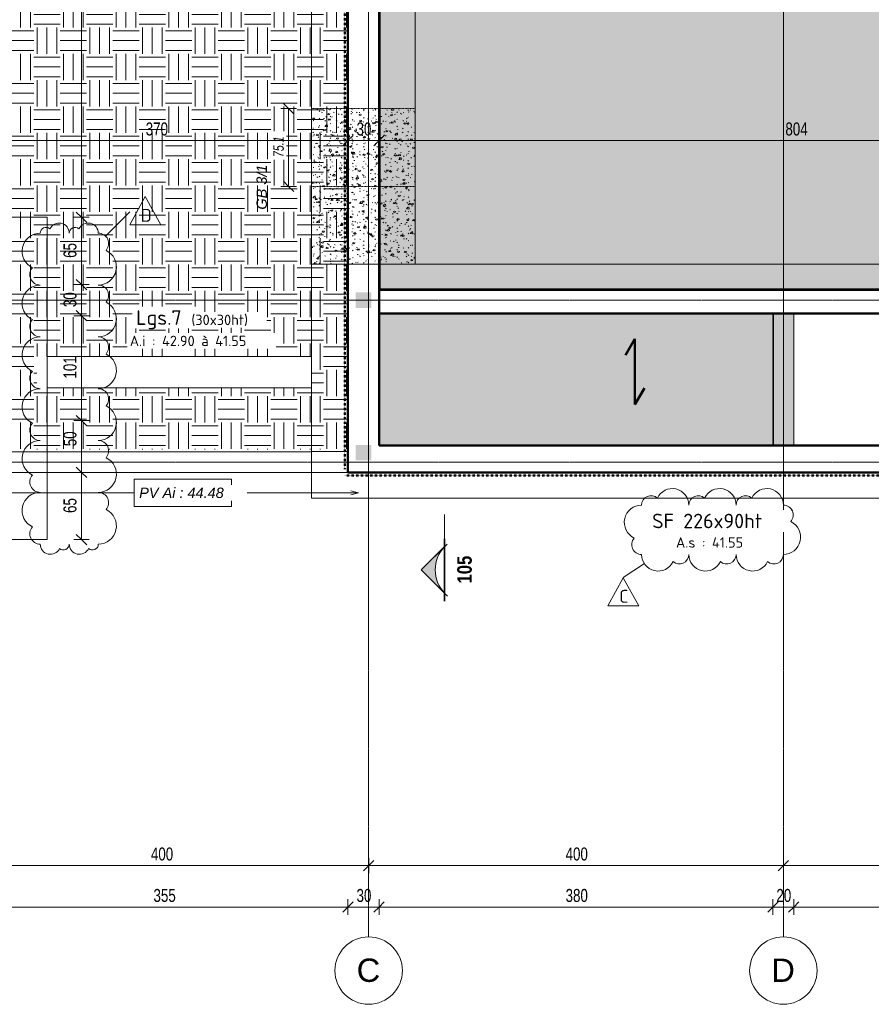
# Model space of a CAD drawing. Header units: millimetres. Extents: x 3690 to 285311, y -2348 to 78336.
# Tile 10 of 46: x 71839 to 80054, y 46643 to 56141. Entities that reach past the tile are written whole.
import ezdxf

# ---------------------------------------------------------------- set-up
doc = ezdxf.new("R2010")
doc.units = ezdxf.units.MM
for name, pattern in [('Ligne de quadrillage', [22.225, 12.7, -3.175, 3.175, -3.175]), ('tiret perso', [2.6, 1.3, -1.3]), ('tiret perso 2', [3, 1.5, -1.5])]:
    doc.linetypes.add(name, pattern=pattern)
for name, color, linetype, lineweight in [('A-ANNO-DIMS', 211, 'Continuous', 9), ('A-ANNO-DIMS-50', 211, 'Continuous', 9), ('A-DETL', 90, 'Continuous', 5), ('A-DETL-GENF', 92, 'Continuous', 5), ('A-DETL-WIDE', 214, 'Continuous', 50), ('A-FLOR', 192, 'Continuous', 5), ('A-WALL', 113, 'Continuous', 9), ('G-ANNO-REVC', 71, 'Continuous', 9), ('G-ANNO-REVC-IDEN', 71, 'Continuous', 9), ('G-ANNO-SYMB', 111, 'Continuous', 9), ('G-ANNO-TEXT', 231, 'Continuous', 9), ('S-BEAM', 12, 'Continuous', 5), ('S-BEAM-IDEN', 2, 'Continuous', 9), ('S-FNDN', 32, 'Continuous', 9), ('S-FNDN-IDEN', 2, 'Continuous', 9), ('S-GRID', 1, 'Continuous', 9), ('S-GRID-IDEN', 1, 'Continuous', 9)]:
    doc.layers.add(name, color=color, linetype=linetype, lineweight=lineweight)
doc.styles.add('Arial Narrow_5', font='ARIALN.TTF', dxfattribs={"width": 0.9, "height": 125})
doc.styles.add('Arial Narrow_B_4', font='ARIALNB.TTF', dxfattribs={"height": 140})
doc.styles.add('Arial Narrow_I', font='ARIALNI.TTF', dxfattribs={"width": 0.9, "height": 100})
doc.styles.add('Arial_5', font='arial.ttf', dxfattribs={"height": 225})
doc.styles.add('Arial_I_1', font='ariali.ttf', dxfattribs={"height": 100})
doc.styles.add('ISOCPEUR', font='isocpeur.ttf', dxfattribs={"height": 100})
doc.styles.add('ISOCPEUR_1', font='isocpeur.ttf', dxfattribs={"height": 125})
doc.styles.add('ISOCPEUR_B', font='txt', dxfattribs={"height": 140})
doc.dimstyles.new('AB6_1_50_-_GB', dxfattribs={"dimscale": 304.8, "dimtxt": 127.928872, "dimasz": 0.328084, "dimexe": 0.246063, "dimexo": 0.0625, "dimgap": 0.04101, "dimtad": 1, "dimdec": 0, "dimlfac": 0.1, "dimdsep": 46, "dimtxsty": 'Arial Narrow_5', "dimblk1": 'OBLIQUE', "dimblk2": 'OBLIQUE', "dimsah": 1, "dimcen": 0.09, "dimazin": 0, "dimtfac": 1, "dimtdec": 4, "dimtix": 1, "dimtmove": 0, "dimatfit": 3, "dimfxl": 0.246063, "dimfxlon": 1, "dimtvp": 1, "dimtolj": 1, "dimtzin": 0, "dimarcsym": 2})
doc.dimstyles.new('AB6_1_50_-_GB_1', dxfattribs={"dimscale": 304.8, "dimtxt": 127.928872, "dimasz": 0.328084, "dimexe": 0.246063, "dimexo": 0.0625, "dimgap": 0.04101, "dimtad": 1, "dimdec": 0, "dimlfac": 0.1, "dimdsep": 46, "dimtxsty": 'Arial Narrow_5', "dimblk1": 'OBLIQUE', "dimblk2": 'OBLIQUE', "dimsah": 1, "dimcen": 0.09, "dimazin": 0, "dimtfac": 1, "dimtdec": 4, "dimtix": 1, "dimtmove": 2, "dimatfit": 3, "dimfxl": 0.246063, "dimfxlon": 1, "dimtvp": 1, "dimtolj": 1, "dimtzin": 0, "dimarcsym": 2})
doc.dimstyles.new('AB6_1_50_-_GB_Italique', dxfattribs={"dimscale": 304.8, "dimtxt": 102.343097, "dimasz": 0.328084, "dimexe": 0.246063, "dimexo": 0.0625, "dimgap": 0.057415, "dimtad": 1, "dimdec": 1, "dimlfac": 0.1, "dimrnd": 0.1, "dimdsep": 46, "dimtxsty": 'Arial Narrow_I', "dimblk1": 'OBLIQUE', "dimblk2": 'OBLIQUE', "dimsah": 1, "dimcen": 0.09, "dimazin": 0, "dimtfac": 1, "dimtdec": 4, "dimtix": 1, "dimtmove": 0, "dimatfit": 3, "dimfxl": 0.246063, "dimfxlon": 1, "dimtvp": 1, "dimtfill": 1, "dimtolj": 1, "dimtzin": 0, "dimarcsym": 2})

# ---------------------------------------------------------------- blocks, each defined once
blk = doc.blocks.new('Quadrillage - M_Extrémité de la ligne de quadrillage - Cercle-11575-Fondations variante')
at = {"layer": 'S-GRID-IDEN'}
blk.add_circle((0, 0), 6.5, dxfattribs=at)
blk = doc.blocks.new('Coupe - Extrémité de la ligne de coupe - Pleine AB6-966899-Fondations variante')
at = {"layer": 'G-ANNO-SYMB'}
h = blk.add_hatch(color=256, dxfattribs=at)
edge = h.paths.add_edge_path()
edge.add_line((-6, 4.49), (-1.51, 0))
edge.add_arc((-6, -4.7), 6.5, 46.3308, 133.6692)
edge.add_line((-10.49, 0), (-6, 4.49))
for p, q in [((-6, 4.49), (-11.04, -0.56)), ((-6, 4.49), (-10.49, 0)), ((-6, 4.49), (-1.01, -0.51)), ((-1.51, 0), (-6, 4.49)), ((-12, 0.05), (0, 0.05)), ((-12, 0), (0, 0)), ((-12, 0), (-10.49, 0)), ((-12, -0.05), (0, -0.05)), ((0, 0), (-1.51, 0))]:
    blk.add_line(p, q, dxfattribs=at)
blk.add_arc((-6, -4.7), 6.5, 46.3308, 133.6692, dxfattribs=at)
blk = doc.blocks.new('DIMBLOCK5-Fondations variante')
at = {"layer": 'A-ANNO-DIMS-50', "lineweight": 18}
for p, q in [((71205.5, 47981.2), (71155.5, 47931.2)), ((71205.5, 47981.2), (71255.5, 48031.2)), ((75205.5, 47981.2), (75155.5, 47931.2)), ((75205.5, 47981.2), (75255.5, 48031.2))]:
    blk.add_line(p, q, dxfattribs=at)
at = {"layer": 'A-ANNO-DIMS-50'}
for p, q in [((71205.5, 47981.2), (71205.5, 48056.2)), ((71205.5, 47981.2), (75205.5, 47981.2)), ((71205.5, 47981.2), (71205.5, 47906.2)), ((75205.5, 47981.2), (75205.5, 48056.2)), ((75205.5, 47981.2), (75205.5, 47906.2))]:
    blk.add_line(p, q, dxfattribs=at)
at = {"layer": 'A-ANNO-DIMS-50', "color": 0, "insert": (73104.9, 48155.3), "char_height": 125, "width": 241.237, "attachment_point": 1, "line_spacing_factor": 0.974696, "style": 'Arial Narrow_5'}
blk.add_mtext('400', dxfattribs=at)
blk = doc.blocks.new('_Oblique')
at = {"color": 0, "linetype": 'ByBlock', "lineweight": -2}
blk.add_line((-0.5, -0.5), (0.5, 0.5), dxfattribs=at)
blk = doc.blocks.new('DIMBLOCK6-Fondations variante')
at = {"layer": 'A-ANNO-DIMS-50', "lineweight": 18}
for p, q in [((75205.5, 47981.2), (75155.5, 47931.2)), ((75205.5, 47981.2), (75255.5, 48031.2)), ((79205.5, 47981.2), (79155.5, 47931.2)), ((79205.5, 47981.2), (79255.5, 48031.2))]:
    blk.add_line(p, q, dxfattribs=at)
at = {"layer": 'A-ANNO-DIMS-50'}
for p, q in [((75205.5, 47981.2), (75205.5, 48056.2)), ((75205.5, 47981.2), (79205.5, 47981.2)), ((75205.5, 47981.2), (75205.5, 47906.2)), ((79205.5, 47981.2), (79205.5, 48056.2)), ((79205.5, 47981.2), (79205.5, 47906.2))]:
    blk.add_line(p, q, dxfattribs=at)
at = {"layer": 'A-ANNO-DIMS-50', "color": 0, "insert": (77104.9, 48155.3), "char_height": 125, "width": 241.237, "attachment_point": 1, "line_spacing_factor": 0.974696, "style": 'Arial Narrow_5'}
blk.add_mtext('400', dxfattribs=at)
blk = doc.blocks.new('DIMBLOCK7-Fondations variante')
at = {"layer": 'A-ANNO-DIMS-50', "lineweight": 18}
for p, q in [((79205.5, 47981.2), (79155.5, 47931.2)), ((79205.5, 47981.2), (79255.5, 48031.2)), ((83205.5, 47981.2), (83155.5, 47931.2)), ((83205.5, 47981.2), (83255.5, 48031.2))]:
    blk.add_line(p, q, dxfattribs=at)
at = {"layer": 'A-ANNO-DIMS-50'}
for p, q in [((79205.5, 47981.2), (79205.5, 48056.2)), ((79205.5, 47981.2), (83205.5, 47981.2)), ((79205.5, 47981.2), (79205.5, 47906.2)), ((83205.5, 47981.2), (83205.5, 48056.2)), ((83205.5, 47981.2), (83205.5, 47906.2))]:
    blk.add_line(p, q, dxfattribs=at)
at = {"layer": 'A-ANNO-DIMS-50', "color": 0, "insert": (81104.9, 48155.3), "char_height": 125, "width": 241.237, "attachment_point": 1, "line_spacing_factor": 0.974696, "style": 'Arial Narrow_5'}
blk.add_mtext('400', dxfattribs=at)
blk = doc.blocks.new('DIMBLOCK174-Fondations variante')
at = {"layer": 'A-ANNO-DIMS-50'}
for p, q in [((74432.9, 55283.7), (74357.9, 55283.7)), ((74432.9, 55283.7), (74432.9, 54532.9)), ((74432.9, 55283.7), (74507.9, 55283.7)), ((74432.9, 54532.9), (74357.9, 54532.9)), ((74432.9, 54532.9), (74507.9, 54532.9))]:
    blk.add_line(p, q, dxfattribs=at)
at = {"layer": 'A-ANNO-DIMS-50', "lineweight": 18}
for p, q in [((74432.9, 55283.7), (74382.9, 55333.7)), ((74432.9, 55283.7), (74482.9, 55233.7)), ((74432.9, 54532.9), (74382.9, 54582.9)), ((74432.9, 54532.9), (74482.9, 54482.9))]:
    blk.add_line(p, q, dxfattribs=at)
at = {"layer": 'A-ANNO-DIMS-50', "color": 0, "insert": (74286.2, 54814.9), "char_height": 100, "width": 224.18, "attachment_point": 1, "rotation": 90, "line_spacing_factor": 0.974696, "style": 'Arial Narrow_I', "bg_fill": 3, "box_fill_scale": 1.25, "bg_fill_color": 256, "bg_fill_true_color": 13158600, "bg_fill_transparency": 0}
blk.add_mtext('75.1', dxfattribs=at)
blk = doc.blocks.new('DIMBLOCK261-Fondations variante')
at = {"layer": 'A-ANNO-DIMS-50'}
for p, q in [((72435.5, 51773.7), (72360.5, 51773.7)), ((72435.5, 51125.4), (72435.5, 51773.7)), ((72435.5, 51773.7), (72510.5, 51773.7)), ((72435.5, 51125.4), (72360.5, 51125.4)), ((72435.5, 51125.4), (72510.5, 51125.4))]:
    blk.add_line(p, q, dxfattribs=at)
at = {"layer": 'A-ANNO-DIMS-50', "lineweight": 18}
for p, q in [((72435.5, 51773.7), (72385.5, 51823.7)), ((72435.5, 51773.7), (72485.5, 51723.7)), ((72435.5, 51125.4), (72385.5, 51175.4)), ((72435.5, 51125.4), (72485.5, 51075.4))]:
    blk.add_line(p, q, dxfattribs=at)
at = {"layer": 'A-ANNO-DIMS-50', "color": 0, "insert": (72261.4, 51382.6), "char_height": 125, "width": 160.825, "attachment_point": 1, "rotation": 90, "line_spacing_factor": 0.974696, "style": 'Arial Narrow_5'}
blk.add_mtext('65', dxfattribs=at)
blk = doc.blocks.new('DIMBLOCK262-Fondations variante')
at = {"layer": 'A-ANNO-DIMS-50'}
for p, q in [((72435.5, 52273.7), (72360.5, 52273.7)), ((72435.5, 51773.7), (72435.5, 52273.7)), ((72435.5, 52273.7), (72510.5, 52273.7)), ((72435.5, 51773.7), (72360.5, 51773.7)), ((72435.5, 51773.7), (72510.5, 51773.7))]:
    blk.add_line(p, q, dxfattribs=at)
at = {"layer": 'A-ANNO-DIMS-50', "lineweight": 18}
for p, q in [((72435.5, 52273.7), (72385.5, 52323.7)), ((72435.5, 52273.7), (72485.5, 52223.7)), ((72435.5, 51773.7), (72385.5, 51823.7)), ((72435.5, 51773.7), (72485.5, 51723.7))]:
    blk.add_line(p, q, dxfattribs=at)
at = {"layer": 'A-ANNO-DIMS-50', "color": 0, "insert": (72261.4, 52026.4), "char_height": 125, "width": 160.825, "attachment_point": 1, "rotation": 90, "line_spacing_factor": 0.974696, "style": 'Arial Narrow_5'}
blk.add_mtext('50', dxfattribs=at)
blk = doc.blocks.new('DIMBLOCK263-Fondations variante')
at = {"layer": 'A-ANNO-DIMS-50'}
for p, q in [((72435.5, 53285.4), (72360.5, 53285.4)), ((72435.5, 52273.7), (72435.5, 53285.4)), ((72435.5, 53285.4), (72510.5, 53285.4)), ((72435.5, 52273.7), (72360.5, 52273.7)), ((72435.5, 52273.7), (72510.5, 52273.7))]:
    blk.add_line(p, q, dxfattribs=at)
at = {"layer": 'A-ANNO-DIMS-50', "lineweight": 18}
for p, q in [((72435.5, 53285.4), (72385.5, 53335.4)), ((72435.5, 53285.4), (72485.5, 53235.4)), ((72435.5, 52273.7), (72385.5, 52323.7)), ((72435.5, 52273.7), (72485.5, 52223.7))]:
    blk.add_line(p, q, dxfattribs=at)
at = {"layer": 'A-ANNO-DIMS-50', "color": 0, "insert": (72261.4, 52679), "char_height": 125, "width": 241.237, "attachment_point": 1, "rotation": 90, "line_spacing_factor": 0.974696, "style": 'Arial Narrow_5'}
blk.add_mtext('101', dxfattribs=at)
blk = doc.blocks.new('DIMBLOCK264-Fondations variante')
at = {"layer": 'A-ANNO-DIMS-50'}
for p, q in [((72435.5, 53585.4), (72360.5, 53585.4)), ((72435.5, 53285.4), (72435.5, 53585.4)), ((72435.5, 53585.4), (72510.5, 53585.4)), ((72435.5, 53285.4), (72360.5, 53285.4)), ((72435.5, 53285.4), (72510.5, 53285.4))]:
    blk.add_line(p, q, dxfattribs=at)
at = {"layer": 'A-ANNO-DIMS-50', "lineweight": 18}
for p, q in [((72435.5, 53585.4), (72385.5, 53635.4)), ((72435.5, 53585.4), (72485.5, 53535.4)), ((72435.5, 53285.4), (72385.5, 53335.4)), ((72435.5, 53285.4), (72485.5, 53235.4))]:
    blk.add_line(p, q, dxfattribs=at)
at = {"layer": 'A-ANNO-DIMS-50', "color": 0, "insert": (72261.4, 53368.4), "char_height": 125, "width": 160.825, "attachment_point": 1, "rotation": 90, "line_spacing_factor": 0.974696, "style": 'Arial Narrow_5'}
blk.add_mtext('30', dxfattribs=at)
blk = doc.blocks.new('DIMBLOCK265-Fondations variante')
at = {"layer": 'A-ANNO-DIMS-50'}
for p, q in [((72435.5, 54235.4), (72360.5, 54235.4)), ((72435.5, 53585.4), (72435.5, 54235.4)), ((72435.5, 54235.4), (72510.5, 54235.4)), ((72435.5, 53585.4), (72360.5, 53585.4)), ((72435.5, 53585.4), (72510.5, 53585.4))]:
    blk.add_line(p, q, dxfattribs=at)
at = {"layer": 'A-ANNO-DIMS-50', "lineweight": 18}
for p, q in [((72435.5, 54235.4), (72385.5, 54285.4)), ((72435.5, 54235.4), (72485.5, 54185.4)), ((72435.5, 53585.4), (72385.5, 53635.4)), ((72435.5, 53585.4), (72485.5, 53535.4))]:
    blk.add_line(p, q, dxfattribs=at)
at = {"layer": 'A-ANNO-DIMS-50', "color": 0, "insert": (72261.4, 53843.4), "char_height": 125, "width": 160.825, "attachment_point": 1, "rotation": 90, "line_spacing_factor": 0.974696, "style": 'Arial Narrow_5'}
blk.add_mtext('65', dxfattribs=at)
blk = doc.blocks.new('DIMBLOCK266-Fondations variante')
at = {"layer": 'A-ANNO-DIMS-50'}
for p, q in [((72435.5, 60993.6), (72360.5, 60993.6)), ((72435.5, 54235.4), (72435.5, 60993.6)), ((72435.5, 60993.6), (72510.5, 60993.6)), ((72435.5, 54235.4), (72360.5, 54235.4)), ((72435.5, 54235.4), (72510.5, 54235.4))]:
    blk.add_line(p, q, dxfattribs=at)
at = {"layer": 'A-ANNO-DIMS-50', "lineweight": 18}
for p, q in [((72435.5, 60993.6), (72385.5, 61043.6)), ((72435.5, 60993.6), (72485.5, 60943.6)), ((72435.5, 54235.4), (72385.5, 54285.4)), ((72435.5, 54235.4), (72485.5, 54185.4))]:
    blk.add_line(p, q, dxfattribs=at)
at = {"layer": 'A-ANNO-DIMS-50', "color": 0, "insert": (72261.4, 57514), "char_height": 125, "width": 241.237, "attachment_point": 1, "rotation": 90, "line_spacing_factor": 0.974696, "style": 'Arial Narrow_5'}
blk.add_mtext('676', dxfattribs=at)
blk = doc.blocks.new('DIMBLOCK293-Fondations variante')
at = {"layer": 'A-ANNO-DIMS-50'}
for p, q in [((75305.5, 54975.3), (75305.5, 55050.3)), ((83345.5, 54975.3), (83345.5, 55050.3)), ((83345.5, 54975.3), (75305.5, 54975.3)), ((75305.5, 54975.3), (75305.5, 54900.3)), ((83345.5, 54975.3), (83345.5, 54900.3))]:
    blk.add_line(p, q, dxfattribs=at)
at = {"layer": 'A-ANNO-DIMS-50', "lineweight": 18}
for p, q in [((75305.5, 54975.3), (75355.5, 55025.3)), ((83345.5, 54975.3), (83395.5, 55025.3)), ((75305.5, 54975.3), (75255.5, 54925.3)), ((83345.5, 54975.3), (83295.5, 54925.3))]:
    blk.add_line(p, q, dxfattribs=at)
at = {"layer": 'A-ANNO-DIMS-50', "color": 0, "insert": (79224.9, 55149.4), "char_height": 125, "width": 241.237, "attachment_point": 1, "line_spacing_factor": 0.974696, "style": 'Arial Narrow_5'}
blk.add_mtext('804', dxfattribs=at)
blk = doc.blocks.new('DIMBLOCK294-Fondations variante')
at = {"layer": 'A-ANNO-DIMS-50'}
for p, q in [((75005.5, 54975.3), (75005.5, 55050.3)), ((75305.5, 54975.3), (75305.5, 55050.3)), ((75305.5, 54975.3), (75005.5, 54975.3)), ((75005.5, 54975.3), (75005.5, 54900.3)), ((75305.5, 54975.3), (75305.5, 54900.3))]:
    blk.add_line(p, q, dxfattribs=at)
at = {"layer": 'A-ANNO-DIMS-50', "lineweight": 18}
for p, q in [((75005.5, 54975.3), (75055.5, 55025.3)), ((75305.5, 54975.3), (75355.5, 55025.3)), ((75005.5, 54975.3), (74955.5, 54925.3)), ((75305.5, 54975.3), (75255.5, 54925.3))]:
    blk.add_line(p, q, dxfattribs=at)
at = {"layer": 'A-ANNO-DIMS-50', "color": 0, "insert": (75088.4, 55149.4), "char_height": 125, "width": 160.825, "attachment_point": 1, "line_spacing_factor": 0.974696, "style": 'Arial Narrow_5'}
blk.add_mtext('30', dxfattribs=at)
blk = doc.blocks.new('DIMBLOCK295-Fondations variante')
at = {"layer": 'A-ANNO-DIMS-50'}
for p, q in [((71305.5, 54975.3), (71305.5, 55050.3)), ((75005.5, 54975.3), (75005.5, 55050.3)), ((75005.5, 54975.3), (71305.5, 54975.3)), ((71305.5, 54975.3), (71305.5, 54900.3)), ((75005.5, 54975.3), (75005.5, 54900.3))]:
    blk.add_line(p, q, dxfattribs=at)
at = {"layer": 'A-ANNO-DIMS-50', "lineweight": 18}
for p, q in [((71305.5, 54975.3), (71355.5, 55025.3)), ((75005.5, 54975.3), (75055.5, 55025.3)), ((71305.5, 54975.3), (71255.5, 54925.3)), ((75005.5, 54975.3), (74955.5, 54925.3))]:
    blk.add_line(p, q, dxfattribs=at)
at = {"layer": 'A-ANNO-DIMS-50', "color": 0, "insert": (73054.9, 55149.4), "char_height": 125, "width": 241.237, "attachment_point": 1, "line_spacing_factor": 0.974696, "style": 'Arial Narrow_5'}
blk.add_mtext('370', dxfattribs=at)
blk = doc.blocks.new('DIMBLOCK305-Fondations variante')
at = {"layer": 'A-ANNO-DIMS-50'}
for p, q in [((71455.5, 47581.2), (71455.5, 47656.2)), ((75005.5, 47581.2), (75005.5, 47656.2)), ((71455.5, 47581.2), (75005.5, 47581.2)), ((71455.5, 47581.2), (71455.5, 47506.2)), ((75005.5, 47581.2), (75005.5, 47506.2))]:
    blk.add_line(p, q, dxfattribs=at)
at = {"layer": 'A-ANNO-DIMS-50', "lineweight": 18}
for p, q in [((71455.5, 47581.2), (71505.5, 47631.2)), ((75005.5, 47581.2), (75055.5, 47631.2)), ((71455.5, 47581.2), (71405.5, 47531.2)), ((75005.5, 47581.2), (74955.5, 47531.2))]:
    blk.add_line(p, q, dxfattribs=at)
at = {"layer": 'A-ANNO-DIMS-50', "color": 0, "insert": (73129.9, 47755.3), "char_height": 125, "width": 241.237, "attachment_point": 1, "line_spacing_factor": 0.974696, "style": 'Arial Narrow_5'}
blk.add_mtext('355', dxfattribs=at)
blk = doc.blocks.new('DIMBLOCK306-Fondations variante')
at = {"layer": 'A-ANNO-DIMS-50'}
for p, q in [((75005.5, 47581.2), (75005.5, 47656.2)), ((75305.5, 47581.2), (75305.5, 47656.2)), ((75005.5, 47581.2), (75305.5, 47581.2)), ((75005.5, 47581.2), (75005.5, 47506.2)), ((75305.5, 47581.2), (75305.5, 47506.2))]:
    blk.add_line(p, q, dxfattribs=at)
at = {"layer": 'A-ANNO-DIMS-50', "lineweight": 18}
for p, q in [((75005.5, 47581.2), (75055.5, 47631.2)), ((75305.5, 47581.2), (75355.5, 47631.2)), ((75005.5, 47581.2), (74955.5, 47531.2)), ((75305.5, 47581.2), (75255.5, 47531.2))]:
    blk.add_line(p, q, dxfattribs=at)
at = {"layer": 'A-ANNO-DIMS-50', "color": 0, "insert": (75088.4, 47755.3), "char_height": 125, "width": 160.825, "attachment_point": 1, "line_spacing_factor": 0.974696, "style": 'Arial Narrow_5'}
blk.add_mtext('30', dxfattribs=at)
blk = doc.blocks.new('DIMBLOCK307-Fondations variante')
at = {"layer": 'A-ANNO-DIMS-50'}
for p, q in [((75305.5, 47581.2), (75305.5, 47656.2)), ((79105.5, 47581.2), (79105.5, 47656.2)), ((75305.5, 47581.2), (79105.5, 47581.2)), ((75305.5, 47581.2), (75305.5, 47506.2)), ((79105.5, 47581.2), (79105.5, 47506.2))]:
    blk.add_line(p, q, dxfattribs=at)
at = {"layer": 'A-ANNO-DIMS-50', "lineweight": 18}
for p, q in [((75305.5, 47581.2), (75355.5, 47631.2)), ((79105.5, 47581.2), (79155.5, 47631.2)), ((75305.5, 47581.2), (75255.5, 47531.2)), ((79105.5, 47581.2), (79055.5, 47531.2))]:
    blk.add_line(p, q, dxfattribs=at)
at = {"layer": 'A-ANNO-DIMS-50', "color": 0, "insert": (77104.9, 47755.3), "char_height": 125, "width": 241.237, "attachment_point": 1, "line_spacing_factor": 0.974696, "style": 'Arial Narrow_5'}
blk.add_mtext('380', dxfattribs=at)
blk = doc.blocks.new('DIMBLOCK308-Fondations variante')
at = {"layer": 'A-ANNO-DIMS-50'}
for p, q in [((79105.5, 47581.2), (79105.5, 47656.2)), ((79305.5, 47581.2), (79305.5, 47656.2)), ((79105.5, 47581.2), (79305.5, 47581.2)), ((79105.5, 47581.2), (79105.5, 47506.2)), ((79305.5, 47581.2), (79305.5, 47506.2))]:
    blk.add_line(p, q, dxfattribs=at)
at = {"layer": 'A-ANNO-DIMS-50', "lineweight": 18}
for p, q in [((79105.5, 47581.2), (79155.5, 47631.2)), ((79305.5, 47581.2), (79355.5, 47631.2)), ((79105.5, 47581.2), (79055.5, 47531.2)), ((79305.5, 47581.2), (79255.5, 47531.2))]:
    blk.add_line(p, q, dxfattribs=at)
at = {"layer": 'A-ANNO-DIMS-50', "color": 0, "insert": (79138.4, 47755.3), "char_height": 125, "width": 160.825, "attachment_point": 1, "line_spacing_factor": 0.974696, "style": 'Arial Narrow_5'}
blk.add_mtext('20', dxfattribs=at)
blk = doc.blocks.new('DIMBLOCK309-Fondations variante')
at = {"layer": 'A-ANNO-DIMS-50'}
for p, q in [((79305.5, 47581.2), (79305.5, 47656.2)), ((107105.5, 47581.2), (107105.5, 47656.2)), ((79305.5, 47581.2), (107105.5, 47581.2)), ((79305.5, 47581.2), (79305.5, 47506.2)), ((107105.5, 47581.2), (107105.5, 47506.2))]:
    blk.add_line(p, q, dxfattribs=at)
at = {"layer": 'A-ANNO-DIMS-50', "lineweight": 18}
for p, q in [((79305.5, 47581.2), (79355.5, 47631.2)), ((107105.5, 47581.2), (107155.5, 47631.2)), ((79305.5, 47581.2), (79255.5, 47531.2)), ((107105.5, 47581.2), (107055.5, 47531.2))]:
    blk.add_line(p, q, dxfattribs=at)
at = {"layer": 'A-ANNO-DIMS-50', "color": 0, "insert": (93071.4, 47755.3), "char_height": 125, "width": 321.65, "attachment_point": 1, "line_spacing_factor": 0.974696, "style": 'Arial Narrow_5'}
blk.add_mtext('2780', dxfattribs=at)
blk = doc.blocks.new('Family - ___-3288803-Fondations variante')
at = {"layer": 'G-ANNO-REVC'}
for centre, radius, start, end in [((889.4, 51460.5), 159.5, 357.88638, 152.67761), ((1344.9, 51443.7), 159.5, 357.88638, 152.67761), ((1800.3, 51426.9), 159.5, 357.88638, 152.67761), ((684.5, 51468.1), 91.2, 46.07606, 177.88638), ((1139.9, 51451.3), 91.2, 46.07606, 177.88638), ((1595.4, 51434.5), 91.2, 46.07606, 177.88638), ((587.2, 51304.8), 166.8, 87.88638, 242.67761), ((1956.2, 51325.8), 95.3, 316.07606, 87.88638), ((1948.3, 51111.5), 166.8, 267.88638, 62.67761), ((579.3, 51090.5), 95.3, 136.07606, 267.88638), ((735.2, 50989.4), 159.5, 177.88638, 332.67761), ((940.1, 50981.8), 91.2, 226.07606, 357.88638), ((1190.6, 50972.5), 159.5, 177.88638, 332.67761), ((1395.6, 50965), 91.2, 226.07606, 357.88638), ((1646.1, 50955.7), 159.5, 177.88638, 332.67761), ((1851, 50948.2), 91.2, 226.07606, 357.88638)]:
    blk.add_arc(centre, radius, start, end, dxfattribs=at)
blk = doc.blocks.new('M_Etiquette de révision - M_Etiquette de révision-2978296-Fondations variante')
at = {"layer": 'G-ANNO-REVC-IDEN'}
for p, q in [((-3.1, -1.98), (-0.1, 3.43)), ((-0.1, 3.43), (2.9, -1.98)), ((2.9, -1.98), (-3.1, -1.98))]:
    blk.add_line(p, q, dxfattribs=at)
blk = doc.blocks.new('Family - ___-3294439-Fondations variante')
at = {"layer": 'G-ANNO-REVC'}
for centre, radius, start, end in [((-5050.8, 54304.7), 56, 46.07606, 177.88638), ((-4924.9, 54300.1), 98, 357.88638, 152.67761), ((-4771, 54294.4), 56, 46.07606, 177.88638), ((-4645.1, 54289.7), 98, 357.88638, 152.67761), ((-5113.2, 54131.9), 175, 87.88638, 242.67761), ((-4550.8, 54186.2), 100, 316.07606, 87.88638), ((-4559.1, 53961.3), 175, 267.88638, 62.67761), ((-5121.5, 53907), 100, 136.07606, 267.88638), ((-5131.6, 53632.2), 175, 87.88638, 242.67761), ((-4569.3, 53686.5), 100, 316.07606, 87.88638), ((-4577.6, 53461.7), 175, 267.88638, 62.67761), ((-5139.9, 53407.4), 100, 136.07606, 267.88638), ((-5150.1, 53132.6), 175, 87.88638, 242.67761), ((-4587.7, 53186.9), 100, 316.07606, 87.88638), ((-4596, 52962), 175, 267.88638, 62.67761), ((-5158.4, 52907.7), 100, 136.07606, 267.88638), ((-5168.5, 52632.9), 175, 87.88638, 242.67761), ((-4606.1, 52687.2), 100, 316.07606, 87.88638), ((-4614.4, 52462.4), 175, 267.88638, 62.67761), ((-5176.8, 52408.1), 100, 136.07606, 267.88638), ((-5187, 52133.3), 175, 87.88638, 242.67761), ((-4624.6, 52187.5), 100, 316.07606, 87.88638), ((-4632.9, 51962.7), 175, 267.88638, 62.67761), ((-5195.3, 51908.4), 100, 136.07606, 267.88638), ((-5205.4, 51633.6), 175, 87.88638, 242.67761), ((-4643, 51687.9), 100, 316.07606, 87.88638), ((-4651.3, 51463), 175, 267.88638, 62.67761), ((-5213.7, 51408.7), 100, 136.07606, 267.88638), ((-5119.5, 51305.2), 98, 177.88638, 332.67761), ((-4993.5, 51300.6), 56, 226.07606, 357.88638), ((-4839.6, 51294.9), 98, 177.88638, 332.67761), ((-4713.7, 51290.2), 56, 226.07606, 357.88638)]:
    blk.add_arc(centre, radius, start, end, dxfattribs=at)

msp = doc.modelspace()

# ---------------------------------------------------------------- hatches: boundary and pattern name
at = {"layer": 'A-DETL-GENF'}
h = msp.add_hatch(dxfattribs=at)
h.set_pattern_fill('FP_16', color=9, style=0, pattern_type=2)
h.set_pattern_definition([(0, (76801.46, -544.81), (254, 254), [254, -254]), (0, (76801.46, -449.56), (254, 254), [254, -254]), (0, (76801.46, -354.31), (254, 254), [254, -254]), (90, (76833.2, -322.56), (-254, 254), [254, -254]), (90, (76928.46, -322.56), (-254, 254), [254, -254]), (90, (77023.7, -322.56), (-254, 254), [254, -254])])
h.paths.add_polyline_path([(74995.46, 51993.73), (74995.46, 63181.5), (71465.46, 63181.5), (71465.46, 62874.08), (70945.46, 62874.08), (70945.46, 63184.39), (67465.46, 63184.39), (67465.46, 62876.84), (67165.46, 62876.84), (67165.46, 61898.56), (67245.46, 61898.56), (67245.46, 61578.56), (67045.46, 61578.56), (67045.46, 53595.4), (67245.46, 53595.4), (67245.46, 53275.4), (67165.46, 53275.4), (67165.46, 52296.43), (67465.46, 52296.43), (67465.46, 51993.73), (70945.46, 51993.73), (70945.46, 52293.73), (71465.46, 52293.73), (71465.46, 51993.73), (71610.39, 51993.73)])
h.paths.add_polyline_path([(74655.46, 52590.4), (72005.88, 52590.4), (72005.88, 52890.4), (74655.46, 52890.4)])
h.paths.add_polyline_path([(70405.46, 52615.4), (68005.46, 52615.4), (68005.46, 52915.4), (70405.46, 52915.4)])
h.paths.add_polyline_path([(70995.46, 53275.4), (70995.46, 53595.4), (71415.46, 53595.4), (71415.46, 53275.4)])
h.paths.add_polyline_path([(70995.46, 61578.56), (70995.46, 61898.56), (71415.46, 61898.56), (71415.46, 61578.56)])
h.paths.add_polyline_path([(72005.46, 62284.39), (72005.46, 62584.39), (74705.46, 62584.39), (74705.46, 62284.39)])
h.paths.add_polyline_path([(68005.46, 62309.39), (68005.46, 62609.39), (70405.46, 62609.39), (70405.46, 62309.39)])
h = msp.add_hatch(dxfattribs=at)
h.set_pattern_fill('FP_17', color=9, style=0, pattern_type=2)
h.set_pattern_definition([(2.114, (79143.55, 0), (-4.05711, 109.91015), [63.5, -127]), (122.114, (79143.55, 0), (-93.15642, -58.46864), [63.5, -127]), (62.114, (79207.01, 2.34), (-97.21354, 51.4415), [63.5, -127])])
h.paths.add_polyline_path([(79095.46, 52033.73), (79095.46, 53295.4), (75315.46, 53295.4), (75315.46, 52033.73)])
h.paths.add_polyline_path([(91295.46, 53545.4), (91295.46, 56148.56), (91105.46, 56148.56), (91105.46, 56274.98), (87075.46, 56274.98), (87075.46, 53545.4)])
h.paths.add_polyline_path([(75315.46, 53545.4), (83335.46, 53545.4), (83335.46, 59855.56), (75315.46, 59855.56), (75315.46, 54779.03)])
h = msp.add_hatch(dxfattribs=at)
h.set_pattern_fill('FP_18', color=9, style=0, pattern_type=2)
h.set_pattern_definition([(52.114, (318070.62, -835877.42), (151.008547, -7.612692), [15.75, -173.25]), (357.114, (318070.62, -835877.42), (-34.944706, 156.77827), [12.6, -138.6]), (102.565, (318083.2, -835878.05), (116.064576, 149.164008), [13.385, -147.24]), (48.298, (318069.07, -835835.45), (225.250325, -26.469098), [23.625, -259.875]), (98.749, (318087.84, -835837.65), (188.602237, 211.66344), [20.078, -220.86]), (353.298, (318069.07, -835835.45), (188.60032, 211.665725), [18.9, -207.9]), (23.114, (318090.45, -835845.17), (128.384345, -79.868607), [15.75, -173.25]), (328.114, (318090.45, -835845.17), (45.444285, 154.062896), [12.6, -138.6]), (73.565, (318101.15, -835851.82), (173.828512, 74.192558), [13.385, -147.24]), (39.614, (318070.623, -835877.42), (-0.0269162, 69.9543266), [8.382, -128.538, 8.382, -271.443]), (39.614, (318070.623, -835877.42), (-0.0269162, 69.9543266), [-145.302, -132.318, 8.382, -130.743]), (9.614, (318070.62, -835877.42), (52.1517107, 84.8079455), [8.382, -71.838, 8.382, -125.388, -53.025]), (9.614, (318070.62, -835877.42), (52.1517107, 84.8079455), [-213.99, 8.382, -44.643]), (329.614, (318023.824, -835879.146), (112.200791, -0.5978647), [8.382, -44.118, 8.382, -155.418, -217.35]), (329.614, (318023.824, -835879.146), (112.200791, -0.5978647), [-216.3, 8.382, -208.968]), (319.614, (318002.84, -835879.92), (121.609981, 25.525625), [8.382, -59.868, 8.382, -100.398, -154.35]), (319.614, (318002.84, -835879.92), (121.609981, 25.525625), [-177.03, 8.382, -145.968])])
h.paths.add_polyline_path([(74655.46, 53783.73), (75655.46, 53783.73), (75655.46, 55283.73), (74655.46, 55283.73), (74655.46, 54779.03)])
for points in [[(75080.46, 53360.4), (75230.46, 53360.4), (75230.46, 53510.4), (75080.46, 53510.4)], [(75080.46, 51888.73), (75230.46, 51888.73), (75230.46, 52038.73), (75080.46, 52038.73)]]:
    msp.add_hatch(color=8, dxfattribs=at).paths.add_polyline_path(points)
at = {"layer": 'S-BEAM'}
msp.add_hatch(color=9, dxfattribs=at).paths.add_polyline_path([(79305.46, 52033.73), (79305.46, 53305.4), (79111.44, 53305.4), (79111.44, 52033.73)])

# ---------------------------------------------------------------- linework, layer by layer
at = {"layer": 'A-DETL', "linetype": 'tiret perso 2', "lineweight": 50}
for p, q in [((74975.46, 75690.27), (74975.46, 51803.73)), ((74975.46, 51743.73), (107305.46, 51743.73))]:
    msp.add_line(p, q, dxfattribs=at)
at = {"layer": 'A-DETL', "linetype": 'tiret perso'}
for p, q in [((75655.46, 55283.73), (74655.46, 55283.73)), ((74655.46, 55283.73), (74655.46, 53783.73)), ((75655.46, 53783.73), (75655.46, 55283.73)), ((74655.46, 54532.88), (75655.46, 54532.88)), ((74655.46, 53783.73), (75655.46, 53783.73))]:
    msp.add_line(p, q, dxfattribs=at)
at = {"layer": 'A-DETL-WIDE'}
for p, q in [((101205.46, 53305.4), (75305.46, 53305.4)), ((79105.46, 53305.4), (79305.46, 53305.4)), ((77773.89, 53062.67), (77682.64, 52904.62)), ((77773.89, 52428.07), (77773.89, 53062.67)), ((77865.14, 52586.12), (77773.89, 52428.07))]:
    msp.add_line(p, q, dxfattribs=at)
at = {"layer": 'A-FLOR', "color": 7}
for p, q in [((75315.46, 59865.56), (75315.46, 53545.4)), ((75315.46, 53545.4), (83345.46, 53545.4))]:
    msp.add_line(p, q, dxfattribs=at)
at = {"layer": 'A-FLOR'}
for p, q in [((79111.44, 52033.73), (79111.44, 53305.4)), ((79305.46, 52033.73), (79305.46, 53305.4)), ((79305.46, 53305.4), (107095.46, 53305.4)), ((107095.46, 52033.73), (79305.46, 52033.73))]:
    msp.add_line(p, q, dxfattribs=at)
at = {"layer": 'A-WALL', "lineweight": 50}
for p, q in [((75005.46, 51773.73), (75005.46, 75660.27)), ((75305.46, 75360.27), (75305.46, 52033.73)), ((83345.46, 53535.4), (75305.46, 53535.4)), ((75305.46, 53305.4), (107105.46, 53305.4)), ((75305.46, 52033.73), (107105.46, 52033.73)), ((107335.46, 51773.73), (75005.46, 51773.73))]:
    msp.add_line(p, q, dxfattribs=at)
at = {"layer": 'A-WALL'}
for p, q in [((74655.46, 51973.73), (71455.46, 51973.73)), ((74655.46, 51773.73), (74655.46, 51973.73)), ((71455.46, 51773.73), (74655.46, 51773.73))]:
    msp.add_line(p, q, dxfattribs=at)
at = {"layer": 'G-ANNO-REVC-IDEN'}
for p, q in [((72667.94, 54052.34), (72901.02, 54286.37)), ((77864.87, 50893.45), (77661.78, 50758.4))]:
    msp.add_line(p, q, dxfattribs=at)
at = {"layer": 'G-ANNO-SYMB'}
msp.add_line((75937.62, 51133.23), (75937.62, 51367.32), dxfattribs=at)
at = {"layer": 'G-ANNO-TEXT', "color": 50}
for p, q in [((71449.23, 51577.07), (72942.25, 51577.07)), ((75108.12, 51577.07), (73882.25, 51577.07)), ((75108.12, 51577.07), (75033.12, 51597.16)), ((75108.12, 51577.07), (75033.12, 51556.97))]:
    msp.add_line(p, q, dxfattribs=at)
at = {"layer": 'G-ANNO-TEXT', "color": 50, "flags": 128}
msp.add_lwpolyline([(72942.25, 51709.36), (73882.25, 51709.36), (73882.25, 51443.86), (72942.25, 51443.86)], close=True, dxfattribs=at)
at = {"layer": 'S-BEAM'}
for p, q in [((79305.46, 53305.4), (79105.46, 53305.4)), ((79105.46, 52033.73), (79105.46, 53305.4)), ((79105.46, 52033.73), (79105.46, 53305.4)), ((79111.44, 53305.4), (79111.44, 52033.73)), ((79305.46, 52033.73), (79305.46, 53305.4)), ((79305.46, 52033.73), (79305.46, 53305.4)), ((74655.46, 52890.4), (72105.46, 52890.4)), ((72105.46, 52890.4), (72105.46, 52590.4)), ((72105.46, 52590.4), (72105.46, 52890.4)), ((72105.46, 52890.4), (74655.46, 52890.4)), ((74655.46, 52590.4), (74655.46, 52890.4)), ((74655.46, 52590.4), (74655.46, 52890.4)), ((72105.46, 52590.4), (74655.46, 52590.4)), ((72105.46, 52590.4), (74655.46, 52590.4)), ((79305.46, 52033.73), (79105.46, 52033.73))]:
    msp.add_line(p, q, dxfattribs=at)
at = {"layer": 'S-BEAM', "color": 7}
for p, q in [((79305.46, 53305.4), (79111.44, 53305.4)), ((79111.44, 52033.73), (79305.46, 52033.73))]:
    msp.add_line(p, q, dxfattribs=at)
at = {"layer": 'S-FNDN'}
for p, q in [((74655.46, 51974.85), (74655.46, 62584.39)), ((75655.46, 53783.73), (75655.46, 62584.39)), ((107335.46, 53783.73), (74655.46, 53783.73)), ((74655.46, 51974.85), (75005.46, 51974.85)), ((75005.46, 51974.85), (75005.46, 51773.73)), ((74655.46, 51773.73), (75005.46, 51773.73)), ((74655.46, 51773.73), (74655.46, 51523.73)), ((74655.46, 51523.73), (107335.46, 51523.73))]:
    msp.add_line(p, q, dxfattribs=at)
at = {"layer": 'S-FNDN', "lineweight": 5}
for p, q in [((72105.46, 54235.4), (70305.46, 54235.4)), ((70305.46, 54235.4), (72105.46, 54235.4)), ((72105.46, 51125.4), (72105.46, 54235.4)), ((72105.46, 54235.4), (72105.46, 51125.4)), ((70305.46, 51125.4), (72105.46, 51125.4)), ((72105.46, 51125.4), (70305.46, 51125.4))]:
    msp.add_line(p, q, dxfattribs=at)
at = {"layer": 'S-GRID', "linetype": 'Ligne de quadrillage'}
for p, q in [((75205.46, 47292.72), (75205.46, 77500.83)), ((79205.46, 47292.72), (79205.46, 77500.83)), ((60593.04, 53435.4), (110150.38, 53435.4)), ((60593.04, 51873.73), (110150.38, 51873.73))]:
    msp.add_line(p, q, dxfattribs=at)

# ---------------------------------------------------------------- block references
at = {"layer": 'G-ANNO-REVC-IDEN', "xscale": 49.99999999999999, "yscale": 49.99999999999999, "zscale": 49.99999999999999}
for p in [(73055.82, 54262.36), (77666.58, 50586.7)]:
    msp.add_blockref('M_Etiquette de révision - M_Etiquette de révision-2978296-Fondations variante', p, dxfattribs=at)
at = {"layer": 'G-ANNO-SYMB', "xscale": 49.99999999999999, "yscale": 49.99999999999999, "zscale": 49.99999999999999, "rotation": 89.99999999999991}
msp.add_blockref('Coupe - Extrémité de la ligne de coupe - Pleine AB6-966899-Fondations variante', (75937.62, 51133.23), dxfattribs=at)
at = {"layer": 'S-GRID-IDEN'}
for p, xscale, yscale, zscale in [((75205.46, 46967.72), 49.99999999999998, 49.99999999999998, 49.99999999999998), ((79205.46, 46967.72), 49.99999999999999, 49.99999999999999, 49.99999999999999)]:
    msp.add_blockref('Quadrillage - M_Extrémité de la ligne de quadrillage - Cercle-11575-Fondations variante', p, dxfattribs=dict(at, xscale=xscale, yscale=yscale, zscale=zscale))

# ---------------------------------------------------------------- texts
at = {"layer": 'G-ANNO-REVC-IDEN', "char_height": 125, "attachment_point": 1, "style": 'ISOCPEUR_1'}
for s, insert, width in [('D', (73005.7, 54316.35), 120.2531), ('C', (77621.45, 50640.69), 108.2278)]:
    msp.add_mtext(s, dxfattribs=dict(at, insert=insert, width=width))
at = {"layer": 'G-ANNO-SYMB', "insert": (76059.57, 50702.29), "char_height": 140, "width": 324.6834, "attachment_point": 1, "rotation": 90, "style": 'Arial Narrow_B_4'}
msp.add_mtext('105', dxfattribs=at)
at = {"layer": 'S-FNDN-IDEN', "insert": (77939.68, 51375.25), "char_height": 140, "width": 1354.8519, "attachment_point": 1, "style": 'ISOCPEUR_B', "bg_fill": 3, "box_fill_scale": 1.25, "bg_fill_color": 256, "bg_fill_true_color": 13158600, "bg_fill_transparency": 0}
msp.add_mtext('SF 226x90ht', dxfattribs=at)
at = {"layer": 'S-FNDN-IDEN', "insert": (78169.68, 51148.23), "char_height": 100, "width": 797.6791, "attachment_point": 1, "style": 'ISOCPEUR'}
msp.add_mtext('A.s : 41.55', dxfattribs=at)

# ---------------------------------------------------------------- dimensions: what is measured, and where the dimension line sits
at = {"layer": 'A-ANNO-DIMS'}
for base, p1, p2, angle, override, picture, middle in [((72435.45, 60993.56), (72360.45, 54235.4), (72360.45, 60993.56), 90, {"dimpost": '<>', "dimfxl": 6758.163046}, 'DIMBLOCK266-Fondations variante', (72359.13, 57614.48)), ((72435.45, 54235.4), (72360.45, 53585.4), (72360.45, 54235.4), 90, {"dimpost": '<>', "dimfxl": 650}, 'DIMBLOCK265-Fondations variante', (72359.13, 53910.4)), ((72435.45, 53585.4), (72360.45, 53285.4), (72360.45, 53585.4), 90, {"dimpost": '<>', "dimfxl": 300}, 'DIMBLOCK264-Fondations variante', (72359.13, 53435.4)), ((72435.45, 53285.4), (72360.45, 52273.73), (72360.45, 53285.4), 90, {"dimpost": '<>', "dimfxl": 1011.668898}, 'DIMBLOCK263-Fondations variante', (72359.13, 52779.56)), ((72435.45, 51773.73), (72360.45, 51125.4), (72360.45, 51773.73), 90, {"dimpost": '<>', "dimfxl": 648.331102}, 'DIMBLOCK261-Fondations variante', (72359.13, 51449.56)), ((75005.46, 47581.24), (71455.46, 47656.24), (75005.46, 47656.24), 0, {"dimpost": '<>', "dimfxl": 3550}, 'DIMBLOCK305-Fondations variante', (73230.46, 47657.57)), ((79105.46, 47581.24), (75305.46, 47656.24), (79105.46, 47656.24), 0, {"dimpost": '<>', "dimfxl": 3800}, 'DIMBLOCK307-Fondations variante', (77205.46, 47657.57)), ((107105.46, 47581.24), (79305.46, 47656.24), (107105.46, 47656.24), 0, {"dimpost": '<>', "dimfxl": 27800}, 'DIMBLOCK309-Fondations variante', (93205.46, 47657.57))]:
    dim = msp.add_linear_dim(base=base, p1=p1, p2=p2, angle=angle, dimstyle='AB6_1_50_-_GB', override=override, dxfattribs=at)
    dim.commit()
    dim.dimension.update_dxf_attribs({"geometry": picture, "text_midpoint": middle})
for base, p1, p2, override, picture, middle in [((75005.46, 54975.32), (75305.46, 54900.32), (75005.46, 54900.32), {"dimpost": '<>', "dimfxl": 300}, 'DIMBLOCK294-Fondations variante', (75155.46, 55051.64)), ((75305.46, 54975.32), (83345.46, 54900.32), (75305.46, 54900.32), {"dimpost": '<>', "dimfxl": 8040}, 'DIMBLOCK293-Fondations variante', (79325.46, 55051.64)), ((75205.46, 47981.24), (71205.46, 48056.24), (75205.46, 48056.24), {"dimpost": '<>', "dimfxl": 4000}, 'DIMBLOCK5-Fondations variante', (73205.46, 48057.57)), ((79205.46, 47981.24), (75205.46, 48056.24), (79205.46, 48056.24), {"dimpost": '<>', "dimfxl": 4000}, 'DIMBLOCK6-Fondations variante', (77205.46, 48057.57)), ((83205.46, 47981.24), (79205.46, 48056.24), (83205.46, 48056.24), {"dimpost": '<>', "dimfxl": 4000}, 'DIMBLOCK7-Fondations variante', (81205.46, 48057.57)), ((75305.46, 47581.24), (75005.46, 47656.24), (75305.46, 47656.24), {"dimpost": '<>', "dimfxl": 300}, 'DIMBLOCK306-Fondations variante', (75155.46, 47657.57)), ((79305.46, 47581.24), (79105.46, 47656.24), (79305.46, 47656.24), {"dimpost": '<>', "dimfxl": 200}, 'DIMBLOCK308-Fondations variante', (79205.46, 47657.57))]:
    dim = msp.add_linear_dim(base=base, p1=p1, p2=p2, dimstyle='AB6_1_50_-_GB', override=override, dxfattribs=at)
    dim.commit()
    dim.dimension.update_dxf_attribs({"geometry": picture, "text_midpoint": middle})
dim = msp.add_linear_dim(base=(72435.45, 52273.73), p1=(72360.45, 51773.73), p2=(72360.45, 52273.73), angle=90, dimstyle='AB6_1_50_-_GB_1', override={"dimpost": '<>', "dimfxl": 500}, dxfattribs=at)
dim.commit()
dim.dimension.update_dxf_attribs({"geometry": 'DIMBLOCK262-Fondations variante', "text_midpoint": (72344.73, 52106.84), "dimtype": 160, "text_rotation": 90})

# ---------------------------------------------------------------- next in the draw order: block references
at = {"layer": 'G-ANNO-REVC', "rotation": 2.113623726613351}
msp.add_blockref('Family - ___-3288803-Fondations variante', (79143.55, 0), dxfattribs=at)

# ---------------------------------------------------------------- next in the draw order: texts
at = {"layer": 'G-ANNO-TEXT', "color": 7, "insert": (72992.25, 51627.07), "char_height": 100, "width": 1014.1347, "attachment_point": 1, "style": 'Arial_I_1', "bg_fill": 3, "box_fill_scale": 1.25, "bg_fill_color": 256, "bg_fill_true_color": 13158600, "bg_fill_transparency": 0}
msp.add_mtext('PV Ai : 44.48', dxfattribs=at)
at = {"layer": 'S-BEAM-IDEN', "attachment_point": 1, "bg_fill": 3, "box_fill_scale": 1.25, "bg_fill_color": 256, "bg_fill_true_color": 13158600, "bg_fill_transparency": 0}
for s, insert, char_height, width, style in [('Lgs.7', (72962.39, 53337.07), 140, 553.1644, 'ISOCPEUR_B'), ('(30x30ht)', (73495.91, 53295.19), 100, 701.4766, 'ISOCPEUR')]:
    msp.add_mtext(s, dxfattribs=dict(at, insert=insert, char_height=char_height, width=width, style=style))
at = {"layer": 'S-GRID-IDEN', "char_height": 225, "width": 276.5822, "attachment_point": 1, "style": 'Arial_5', "bg_fill": 3, "box_fill_scale": 1.25, "bg_fill_color": 256, "bg_fill_true_color": 13158600, "bg_fill_transparency": 0}
for s, insert in [('C', (75089.65, 47084)), ('D', (79089.65, 47084))]:
    msp.add_mtext(s, dxfattribs=dict(at, insert=insert))

# ---------------------------------------------------------------- next in the draw order: dimensions: what is measured, and where the dimension line sits
at = {"layer": 'A-ANNO-DIMS'}
dim = msp.add_linear_dim(base=(74432.91, 54532.88), p1=(74507.91, 55283.73), p2=(74507.91, 54532.88), angle=90, dimstyle='AB6_1_50_-_GB_Italique', override={"dimpost": '<>', "dimfxl": 750.843048}, dxfattribs=at)
dim.commit()
dim.dimension.update_dxf_attribs({"geometry": 'DIMBLOCK174-Fondations variante', "text_midpoint": (74364.35, 54908.31)})

# ---------------------------------------------------------------- next in the draw order: texts
at = {"layer": 'G-ANNO-TEXT', "color": 7, "insert": (74123.62, 54308.65), "char_height": 100, "width": 537.1306, "attachment_point": 1, "rotation": 90, "style": 'Arial_I_1'}
msp.add_mtext('GB 3/1', dxfattribs=at)
at = {"layer": 'S-BEAM-IDEN', "insert": (72901.02, 53092.18), "char_height": 100, "width": 1386.9194, "attachment_point": 1, "style": 'ISOCPEUR', "bg_fill": 3, "box_fill_scale": 1.25, "bg_fill_color": 256, "bg_fill_true_color": 13158600, "bg_fill_transparency": 0}
msp.add_mtext('A.i : 42.90 à 41.55', dxfattribs=at)

# ---------------------------------------------------------------- next in the draw order: dimensions: what is measured, and where the dimension line sits
at = {"layer": 'A-ANNO-DIMS'}
dim = msp.add_linear_dim(base=(71305.46, 54975.32), p1=(75005.46, 54900.32), p2=(71305.46, 54900.32), dimstyle='AB6_1_50_-_GB', override={"dimpost": '<>', "dimfxl": 3700}, dxfattribs=at)
dim.commit()
dim.dimension.update_dxf_attribs({"geometry": 'DIMBLOCK295-Fondations variante', "text_midpoint": (73155.46, 55051.64)})

# ---------------------------------------------------------------- next in the draw order: block references
at = {"layer": 'G-ANNO-REVC', "rotation": 2.113623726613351}
msp.add_blockref('Family - ___-3294439-Fondations variante', (79143.55, 0), dxfattribs=at)

doc.saveas('drawing.dxf')
